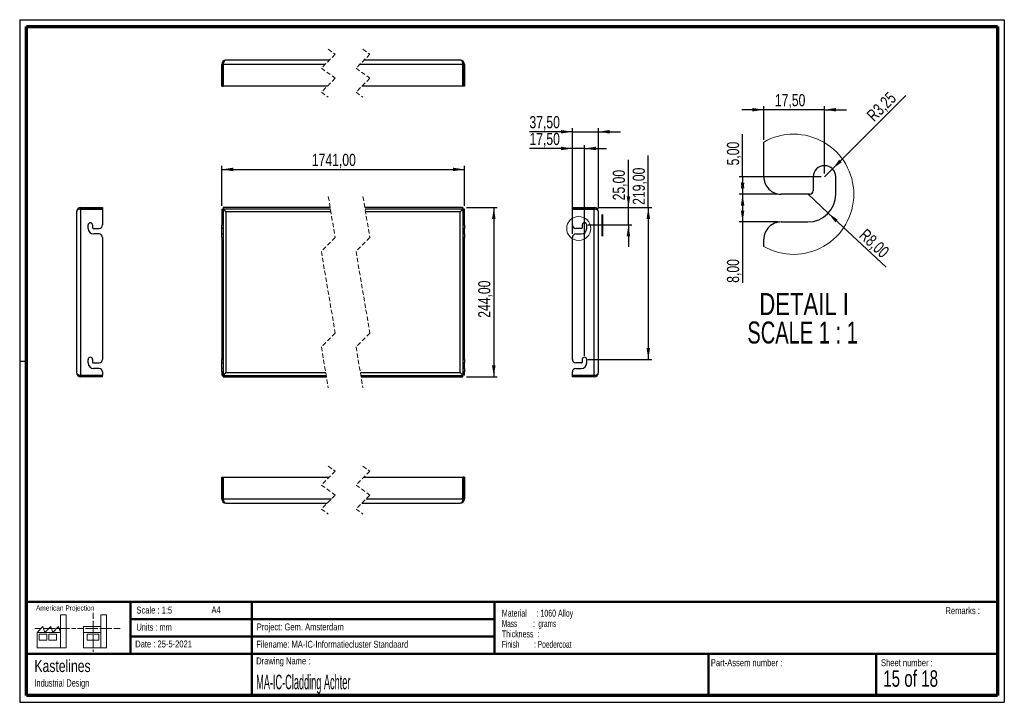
# Paper-space layout 'Cladding achter' of a CAD drawing. Header units: millimetres. Extents: x 7 to 291, y 7 to 204.
import ezdxf

# ---------------------------------------------------------------- set-up
doc = ezdxf.new("R2010")
doc.units = ezdxf.units.MM
doc.linetypes.add('HIDDEN', pattern=[1.905, 1.27, -0.635])
for name, color, linetype in [('BORDERS', 7, 'Continuous'), ('DRAWING', 7, 'Continuous'), ('TEXT_SHEET_FORMAT', 7, 'Continuous')]:
    doc.layers.add(name, color=color, linetype=linetype)
doc.styles.add('SLDTEXTSTYLE0', font='TXT', dxfattribs={"width": 0.7})
doc.styles.add('SLDTEXTSTYLE1', font='TXT', dxfattribs={"width": 0.75})
doc.styles.add('SLDTEXTSTYLE11', font='TXT', dxfattribs={"width": 0.568654})
doc.styles.add('SLDTEXTSTYLE4', font='TXT', dxfattribs={"width": 0.55})
doc.styles.add('SLDTEXTSTYLE5', font='TXT', dxfattribs={"width": 0.605})
doc.styles.add('SLDTEXTSTYLE7', font='TXT', dxfattribs={"width": 0.467045})
doc.styles.add('SLDTEXTSTYLE8', font='TXT', dxfattribs={"width": 0.681818})
doc.styles.add('SLDTEXTSTYLE9', font='TXT', dxfattribs={"width": 0.6875})
doc.dimstyles.new('SLDDIMSTYLE14', dxfattribs={"dimtxt": 3.5, "dimasz": 3.302, "dimexe": 0, "dimexo": 0.0625, "dimgap": 0.875, "dimtad": 1, "dimlfac": 5, "dimrnd": 1e-09, "dimzin": 12, "dimdsep": 46, "dimtxsty": 'SLDTEXTSTYLE1', "dimsah": 1, "dimcen": 0.09, "dimadec": 0, "dimazin": 3, "dimtfac": 1, "dimtmove": 0, "dimatfit": 0, "dimfxl": 1, "dimfrac": 2, "dimtolj": 1, "dimtzin": 12, "dimarcsym": 0})
doc.dimstyles.new('SLDDIMSTYLE15', dxfattribs={"dimtxt": 3.5, "dimasz": 3.302, "dimexe": 0, "dimexo": 0.0625, "dimgap": 0.875, "dimtad": 1, "dimlfac": 5, "dimrnd": 1e-09, "dimzin": 12, "dimdsep": 46, "dimtxsty": 'SLDTEXTSTYLE1', "dimsah": 1, "dimcen": 0.09, "dimadec": 0, "dimazin": 3, "dimtfac": 1, "dimtofl": 0, "dimtmove": 0, "dimatfit": 3, "dimfxl": 1, "dimfrac": 2, "dimtolj": 1, "dimtzin": 12, "dimarcsym": 0})
doc.dimstyles.new('SLDDIMSTYLE19', dxfattribs={"dimtxt": 3.5, "dimasz": 3.302, "dimexe": 0, "dimexo": 0.0625, "dimgap": 0.875, "dimtad": 1, "dimrnd": 1e-09, "dimzin": 12, "dimdsep": 46, "dimtxsty": 'SLDTEXTSTYLE1', "dimsah": 1, "dimcen": 0.09, "dimadec": 0, "dimazin": 3, "dimtfac": 1, "dimtmove": 0, "dimatfit": 0, "dimfxl": 1, "dimfrac": 2, "dimtolj": 1, "dimtzin": 12, "dimarcsym": 0})
doc.dimstyles.new('SLDDIMSTYLE20', dxfattribs={"dimtxt": 3.5, "dimasz": 3.302, "dimexe": 0, "dimexo": 0.0625, "dimgap": 0.875, "dimtad": 1, "dimrnd": 1e-09, "dimzin": 12, "dimdsep": 46, "dimtxsty": 'SLDTEXTSTYLE1', "dimsah": 1, "dimcen": 0.09, "dimadec": 0, "dimazin": 3, "dimtfac": 1, "dimtofl": 0, "dimtmove": 0, "dimatfit": 3, "dimfxl": 1, "dimfrac": 2, "dimtolj": 1, "dimtzin": 12, "dimarcsym": 0})
doc.dimstyles.new('SLDDIMSTYLE22', dxfattribs={"dimtxt": 3.5, "dimasz": 3.302, "dimexe": 0, "dimexo": 0.0625, "dimgap": 0.875, "dimtad": 1, "dimrnd": 1e-09, "dimzin": 12, "dimdsep": 46, "dimtxsty": 'SLDTEXTSTYLE1', "dimsah": 1, "dimcen": 0, "dimadec": 0, "dimazin": 3, "dimtfac": 1, "dimtofl": 0, "dimtmove": 0, "dimatfit": 3, "dimfxl": 1, "dimfrac": 2, "dimtolj": 1, "dimtzin": 12, "dimarcsym": 0})

# ---------------------------------------------------------------- blocks, each defined once
blk = doc.blocks.new('SW_NOTE_0_57')
at = {"layer": 'TEXT_SHEET_FORMAT', "color": 0, "char_height": 2, "attachment_point": 1}
for s, insert, style in [('Material     : 1060 Alloy', (0, 2.58), 'SLDTEXTSTYLE5'), ('Mass         :  grams', (0, -0.42), 'SLDTEXTSTYLE4'), ('Thickness  :', (0, -3.42), 'SLDTEXTSTYLE5'), ('Finish        : Poedercoat', (0, -6.42), 'SLDTEXTSTYLE11')]:
    blk.add_mtext(s, dxfattribs=dict(at, insert=insert, style=style))
blk = doc.blocks.new('SW_NOTE_0_58')
at = {"layer": 'DRAWING', "color": 0, "attachment_point": 1, "style": 'SLDTEXTSTYLE1'}
for s, insert, char_height in [('Kastelines', (0, 4.51), 3.5), ('Industrial Design', (0, -1.09), 2.1167)]:
    blk.add_mtext(s, dxfattribs=dict(at, insert=insert, char_height=char_height))
blk = doc.blocks.new('_D_145')
at = {"layer": 'DRAWING', "color": 7}
for p, q in [((64.84, 150.1), (64.84, 161.56)), ((64.84, 160.56), (134.84, 160.56)), ((134.84, 150.1), (134.84, 161.56))]:
    blk.add_line(p, q, dxfattribs=at)
for points in [[(64.84, 160.56), (68.15, 160.06), (68.15, 161.07)], [(134.84, 160.56), (131.54, 161.07), (131.54, 160.06)]]:
    blk.add_solid(points, dxfattribs=at)
at = {"layer": 'DRAWING', "color": 7, "insert": (90.84, 165.08), "char_height": 3.5, "attachment_point": 1, "style": 'SLDTEXTSTYLE1'}
blk.add_mtext('1741,00', dxfattribs=at)
blk = doc.blocks.new('_D_146')
at = {"layer": 'DRAWING', "color": 7}
for p, q in [((135.4, 149.54), (144.32, 149.54)), ((143.32, 149.54), (143.32, 100.74)), ((135.4, 100.74), (144.32, 100.74))]:
    blk.add_line(p, q, dxfattribs=at)
for points in [[(143.32, 149.54), (142.81, 146.24), (143.83, 146.24)], [(143.32, 100.74), (143.83, 104.04), (142.81, 104.04)]]:
    blk.add_solid(points, dxfattribs=at)
at = {"layer": 'DRAWING', "color": 7, "insert": (138.81, 117.76), "char_height": 3.5, "attachment_point": 1, "rotation": 90, "style": 'SLDTEXTSTYLE1'}
blk.add_mtext('244,00', dxfattribs=at)
blk = doc.blocks.new('_D_147')
at = {"layer": 'DRAWING', "color": 7}
for p, q in [((182.16, 149.54), (182.16, 163.29)), ((173.28, 149.54), (183.16, 149.54)), ((182.16, 144.54), (182.16, 149.54)), ((170.48, 144.54), (183.16, 144.54)), ((182.16, 144.54), (182.16, 138.19))]:
    blk.add_line(p, q, dxfattribs=at)
for points in [[(182.16, 149.54), (182.66, 152.84), (181.65, 152.84)], [(182.16, 144.54), (181.65, 141.24), (182.66, 141.24)]]:
    blk.add_solid(points, dxfattribs=at)
at = {"layer": 'DRAWING', "color": 7, "insert": (177.64, 151.65), "char_height": 3.5, "attachment_point": 1, "rotation": 90, "style": 'SLDTEXTSTYLE1'}
blk.add_mtext('25,00', dxfattribs=at)
blk = doc.blocks.new('_D_148')
at = {"layer": 'DRAWING', "color": 7}
for p, q in [((165.98, 171.44), (153.6, 171.44)), ((165.98, 150.1), (165.98, 172.44)), ((165.98, 171.44), (173.48, 171.44)), ((173.48, 149.34), (173.48, 172.44)), ((173.48, 171.44), (179.83, 171.44))]:
    blk.add_line(p, q, dxfattribs=at)
for points in [[(165.98, 171.44), (162.68, 171.95), (162.68, 170.93)], [(173.48, 171.44), (176.78, 170.93), (176.78, 171.95)]]:
    blk.add_solid(points, dxfattribs=at)
at = {"layer": 'DRAWING', "color": 7, "insert": (153.6, 175.95), "char_height": 3.5, "attachment_point": 1, "style": 'SLDTEXTSTYLE1'}
blk.add_mtext('37,50', dxfattribs=at)
blk = doc.blocks.new('_D_149')
at = {"layer": 'DRAWING', "color": 7}
for p, q in [((165.98, 141.94), (165.98, 167.61)), ((169.48, 106.74), (169.48, 167.61)), ((165.98, 166.61), (153.6, 166.61)), ((169.48, 166.61), (165.98, 166.61)), ((169.48, 166.61), (175.83, 166.61))]:
    blk.add_line(p, q, dxfattribs=at)
for points in [[(165.98, 166.61), (162.68, 167.12), (162.68, 166.11)], [(169.48, 166.61), (172.78, 166.11), (172.78, 167.12)]]:
    blk.add_solid(points, dxfattribs=at)
at = {"layer": 'DRAWING', "color": 7, "insert": (153.6, 171.12), "char_height": 3.5, "attachment_point": 1, "style": 'SLDTEXTSTYLE1'}
blk.add_mtext('17,50', dxfattribs=at)
blk = doc.blocks.new('_D_150')
at = {"layer": 'DRAWING', "color": 7}
for p, q in [((187.89, 149.54), (187.89, 164.58)), ((173.28, 149.54), (188.89, 149.54)), ((187.89, 149.54), (187.89, 105.74)), ((170.48, 105.74), (188.89, 105.74))]:
    blk.add_line(p, q, dxfattribs=at)
for points in [[(187.89, 149.54), (187.38, 146.24), (188.4, 146.24)], [(187.89, 105.74), (188.4, 109.04), (187.38, 109.04)]]:
    blk.add_solid(points, dxfattribs=at)
at = {"layer": 'DRAWING', "color": 7, "insert": (183.38, 150.35), "char_height": 3.5, "attachment_point": 1, "rotation": 90, "style": 'SLDTEXTSTYLE1'}
blk.add_mtext('219,00', dxfattribs=at)
blk = doc.blocks.new('_D_151')
at = {"layer": 'DRAWING', "color": 7}
for q in [(262.15, 181.86), (238.7, 158.4)]:
    blk.add_line((240.99, 160.7), q, dxfattribs=at)
blk.add_solid([(240.99, 160.7), (243.69, 162.68), (242.97, 163.4)], dxfattribs=at)
at = {"layer": 'DRAWING', "color": 7, "insert": (250.56, 176.63), "char_height": 3.5, "attachment_point": 1, "rotation": 45, "style": 'SLDTEXTSTYLE1'}
blk.add_mtext('R3,25', dxfattribs=at)
blk = doc.blocks.new('_D_152')
at = {"layer": 'DRAWING', "color": 7}
for p, q in [((221.2, 177.8), (214.85, 177.8)), ((221.2, 169.15), (221.2, 178.8)), ((238.7, 177.8), (221.2, 177.8)), ((238.7, 159.4), (238.7, 178.8)), ((238.7, 177.8), (245.05, 177.8))]:
    blk.add_line(p, q, dxfattribs=at)
for points in [[(221.2, 177.8), (217.89, 178.31), (217.89, 177.29)], [(238.7, 177.8), (242, 177.29), (242, 178.31)]]:
    blk.add_solid(points, dxfattribs=at)
at = {"layer": 'DRAWING', "color": 7, "insert": (224.4, 182.31), "char_height": 3.5, "attachment_point": 1, "style": 'SLDTEXTSTYLE1'}
blk.add_mtext('17,50', dxfattribs=at)
blk = doc.blocks.new('_D_153')
at = {"layer": 'DRAWING', "color": 7}
for p, q in [((225.2, 153.4), (214.08, 153.4)), ((215.08, 153.4), (215.08, 145.4)), ((225.2, 145.4), (214.08, 145.4)), ((215.08, 145.4), (215.08, 127.86))]:
    blk.add_line(p, q, dxfattribs=at)
for points in [[(215.08, 153.4), (214.57, 150.1), (215.59, 150.1)], [(215.08, 145.4), (215.59, 148.71), (214.57, 148.71)]]:
    blk.add_solid(points, dxfattribs=at)
at = {"layer": 'DRAWING', "color": 7, "insert": (210.57, 127.86), "char_height": 3.5, "attachment_point": 1, "rotation": 90, "style": 'SLDTEXTSTYLE1'}
blk.add_mtext('8,00', dxfattribs=at)
blk = doc.blocks.new('_D_154')
at = {"layer": 'DRAWING', "color": 7}
for q in [(233.95, 153.4), (256.45, 132.33)]:
    blk.add_line((239.79, 147.94), q, dxfattribs=at)
blk.add_solid([(239.79, 147.94), (241.85, 145.31), (242.54, 146.05)], dxfattribs=at)
at = {"layer": 'DRAWING', "color": 7, "insert": (250.85, 143.74), "char_height": 3.5, "attachment_point": 1, "rotation": 316.8796, "style": 'SLDTEXTSTYLE1'}
blk.add_mtext('R8,00', dxfattribs=at)
blk = doc.blocks.new('_D_155')
at = {"layer": 'DRAWING', "color": 7}
for p, q in [((215.08, 158.4), (215.08, 170.78)), ((237.7, 158.4), (214.08, 158.4)), ((215.08, 158.4), (215.08, 153.4)), ((225.2, 153.4), (214.08, 153.4))]:
    blk.add_line(p, q, dxfattribs=at)
for points in [[(215.08, 158.4), (214.57, 155.1), (215.59, 155.1)], [(215.08, 153.4), (215.59, 156.71), (214.57, 156.71)]]:
    blk.add_solid(points, dxfattribs=at)
at = {"layer": 'DRAWING', "color": 7, "insert": (210.57, 161.73), "char_height": 3.5, "attachment_point": 1, "rotation": 90, "style": 'SLDTEXTSTYLE1'}
blk.add_mtext('5,00', dxfattribs=at)
blk = doc.blocks.new('SW_NOTE_0_59')
at = {"layer": 'DRAWING', "color": 0, "char_height": 6.35, "attachment_point": 2}
for s, insert, style in [('DETAIL I', (15.28, 8.19), 'SLDTEXTSTYLE1'), ('SCALE 1 : 1', (14.84, -0.03), 'SLDTEXTSTYLE8')]:
    blk.add_mtext(s, dxfattribs=dict(at, insert=insert, style=style))

psp = doc.layouts.new('Cladding achter')

# ---------------------------------------------------------------- linework, layer by layer
at = {"color": 7, "linetype": 'HIDDEN', "lineweight": 18}
for p, q in [((97.5757, 193.794), (93.5757, 189.794)), ((95.5757, 195.2565), (97.5757, 193.794)), ((107.5757, 193.794), (103.5757, 189.794)), ((105.5757, 195.2565), (107.5757, 193.794)), ((93.5757, 189.794), (97.5757, 186.869)), ((103.5757, 189.794), (107.5757, 186.869)), ((97.5757, 186.869), (93.5757, 182.869)), ((107.5757, 186.869), (103.5757, 182.869)), ((93.5757, 182.869), (95.5757, 181.4065)), ((103.5757, 182.869), (105.5757, 181.4065)), ((95.5757, 152.7128), (97.5757, 140.9253)), ((105.5757, 152.7128), (107.5757, 140.9253)), ((97.5757, 140.9253), (93.5757, 136.9253)), ((107.5757, 140.9253), (103.5757, 136.9253)), ((93.5757, 136.9253), (97.5757, 113.3503)), ((103.5757, 136.9253), (107.5757, 113.3503)), ((97.5757, 113.3503), (93.5757, 109.3503)), ((107.5757, 113.3503), (103.5757, 109.3503)), ((93.5757, 109.3503), (95.5757, 97.5628)), ((103.5757, 109.3503), (105.5757, 97.5628)), ((95.5757, 74.9568), (97.5757, 73.4943)), ((105.5757, 74.9568), (107.5757, 73.4943)), ((97.5757, 73.4943), (93.5757, 69.4943)), ((107.5757, 73.4943), (103.5757, 69.4943)), ((93.5757, 69.4943), (97.5757, 66.5693)), ((103.5757, 69.4943), (107.5757, 66.5693)), ((97.5757, 66.5693), (93.5757, 62.5693)), ((107.5757, 66.5693), (103.5757, 62.5693)), ((93.5757, 62.5693), (95.5757, 61.1068)), ((103.5757, 62.5693), (105.5757, 61.1068))]:
    psp.add_line(p, q, dxfattribs=at)
at = {"color": 7, "linetype": 'Continuous', "lineweight": 25}
for p, q in [((64.8442, 190.8815), (65.2442, 190.8815)), ((64.8442, 184.5815), (64.8442, 190.8815)), ((65.2442, 184.5815), (65.2442, 190.8815)), ((94.6632, 190.8815), (65.2796, 190.8815)), ((65.2796, 190.8815), (65.2796, 184.5815)), ((95.8632, 192.0815), (66.0442, 192.0815)), ((134.4018, 190.8815), (104.6632, 190.8815)), ((133.6372, 192.0815), (105.8632, 192.0815)), ((134.4018, 184.5815), (134.4018, 190.8815)), ((134.8372, 190.8815), (134.4372, 190.8815)), ((134.4372, 190.8815), (134.4372, 184.5815)), ((134.8372, 190.8815), (134.8372, 184.5815)), ((64.8442, 184.5815), (65.2442, 184.5815)), ((95.2882, 184.5815), (65.2796, 184.5815)), ((134.4018, 184.5815), (105.2882, 184.5815)), ((134.8372, 184.5815), (134.4372, 184.5815)), ((221.1968, 158.404), (221.1968, 168.4449)), ((235.4468, 158.404), (235.4468, 154.404)), ((241.9468, 153.404), (241.9468, 158.404)), ((234.4468, 153.404), (226.1968, 153.404)), ((22.9547, 148.3378), (22.9547, 101.9378)), ((24.1547, 149.5378), (24.1547, 149.1378)), ((24.1547, 149.5378), (30.4547, 149.5378)), ((24.1547, 149.1378), (30.4547, 149.1378)), ((24.1547, 149.1024), (24.1547, 101.1731)), ((30.4547, 149.1024), (24.1547, 149.1024)), ((30.4547, 149.5378), (30.4547, 149.1378)), ((30.4547, 149.1024), (30.4547, 144.5378)), ((64.8442, 149.1024), (65.2442, 149.1024)), ((64.8442, 149.1024), (64.8442, 144.5378)), ((65.2442, 149.1024), (65.2442, 144.5378)), ((96.1144, 149.5378), (65.2796, 149.5378)), ((65.2796, 149.5378), (65.2796, 149.1378)), ((96.1823, 149.1378), (65.2796, 149.1378)), ((96.318, 148.3378), (66.0442, 148.3378)), ((66.0442, 148.3378), (66.0442, 101.9378)), ((134.4018, 149.5378), (106.1144, 149.5378)), ((134.4018, 149.1378), (106.1823, 149.1378)), ((133.6372, 148.3378), (106.318, 148.3378)), ((133.6372, 101.9378), (133.6372, 148.3378)), ((134.4018, 149.5378), (134.4018, 149.1378)), ((134.8372, 149.1024), (134.4372, 149.1024)), ((134.4372, 144.5378), (134.4372, 149.1024)), ((134.8372, 144.5378), (134.8372, 149.1024)), ((165.9828, 149.5378), (165.9828, 149.1378)), ((165.9828, 149.5378), (172.2828, 149.5378)), ((165.9828, 149.1378), (172.2828, 149.1378)), ((165.9828, 144.5378), (165.9828, 149.1024)), ((172.2828, 149.1024), (165.9828, 149.1024)), ((172.2828, 149.5378), (172.2828, 149.1378)), ((172.2828, 101.1731), (172.2828, 149.1024)), ((173.4828, 101.9378), (173.4828, 148.3378)), ((226.1968, 145.404), (233.9468, 145.404)), ((26.3047, 143.5378), (26.3047, 144.5378)), ((27.6047, 144.5378), (27.6047, 143.7378)), ((27.8047, 143.5378), (29.4547, 143.5378)), ((64.8442, 144.5378), (65.2442, 144.5378)), ((64.8442, 143.5378), (64.8442, 144.5378)), ((65.2442, 143.5378), (64.8442, 143.5378)), ((64.8442, 141.9378), (64.8442, 143.5378)), ((65.2442, 144.5378), (65.2442, 143.5378)), ((65.2442, 143.5378), (65.2442, 141.9378)), ((134.4372, 144.5378), (134.8372, 144.5378)), ((134.4372, 143.5378), (134.4372, 144.5378)), ((134.8372, 143.5378), (134.4372, 143.5378)), ((134.4372, 141.9378), (134.4372, 143.5378)), ((134.8372, 144.5378), (134.8372, 143.5378)), ((134.8372, 141.9378), (134.8372, 143.5378)), ((168.6328, 143.5378), (166.9828, 143.5378)), ((168.8328, 144.5378), (168.8328, 143.7378)), ((170.1328, 143.5378), (170.1328, 144.5378)), ((29.4547, 141.9378), (27.9047, 141.9378)), ((30.4547, 140.9378), (30.4547, 105.7378)), ((64.8442, 141.9378), (65.2442, 141.9378)), ((64.8442, 140.9378), (64.8442, 141.9378)), ((64.8442, 140.9378), (64.8442, 105.7378)), ((65.2442, 140.9378), (64.8442, 140.9378)), ((65.2442, 141.9378), (65.2442, 140.9378)), ((65.2442, 140.9378), (65.2442, 105.7378)), ((134.4372, 141.9378), (134.8372, 141.9378)), ((134.4372, 140.9378), (134.4372, 141.9378)), ((134.4372, 105.7378), (134.4372, 140.9378)), ((134.8372, 140.9378), (134.4372, 140.9378)), ((134.8372, 141.9378), (134.8372, 140.9378)), ((134.8372, 105.7378), (134.8372, 140.9378)), ((165.9828, 105.7378), (165.9828, 140.9378)), ((166.9828, 141.9378), (168.5328, 141.9378)), ((221.1968, 138.3632), (221.1968, 140.404)), ((26.3047, 104.7378), (26.3047, 105.7378)), ((27.6047, 105.7378), (27.6047, 104.9378)), ((64.8442, 105.7378), (65.2442, 105.7378)), ((64.8442, 104.7378), (64.8442, 105.7378)), ((65.2442, 105.7378), (65.2442, 104.7378)), ((134.4372, 105.7378), (134.8372, 105.7378)), ((134.4372, 104.7378), (134.4372, 105.7378)), ((134.8372, 105.7378), (134.8372, 104.7378)), ((168.8328, 105.7378), (168.8328, 104.9378)), ((170.1328, 104.7378), (170.1328, 105.7378)), ((27.8047, 104.7378), (29.4547, 104.7378)), ((29.4547, 103.1378), (27.9047, 103.1378)), ((65.2442, 104.7378), (64.8442, 104.7378)), ((64.8442, 103.1378), (64.8442, 104.7378)), ((64.8442, 103.1378), (65.2442, 103.1378)), ((64.8442, 102.1378), (64.8442, 103.1378)), ((65.2442, 104.7378), (65.2442, 103.1378)), ((65.2442, 103.1378), (65.2442, 102.1378)), ((134.8372, 104.7378), (134.4372, 104.7378)), ((134.4372, 103.1378), (134.4372, 104.7378)), ((134.4372, 103.1378), (134.8372, 103.1378)), ((134.4372, 102.1378), (134.4372, 103.1378)), ((134.8372, 103.1378), (134.8372, 104.7378)), ((134.8372, 103.1378), (134.8372, 102.1378)), ((168.6328, 104.7378), (166.9828, 104.7378)), ((166.9828, 103.1378), (168.5328, 103.1378)), ((24.1547, 101.1731), (30.4547, 101.1731)), ((24.1547, 100.7378), (24.1547, 101.1378)), ((30.4547, 101.1378), (24.1547, 101.1378)), ((30.4547, 100.7378), (24.1547, 100.7378)), ((30.4547, 102.1378), (30.4547, 101.1731)), ((30.4547, 100.7378), (30.4547, 101.1378)), ((64.8442, 102.1378), (64.8442, 101.1731)), ((65.2442, 102.1378), (64.8442, 102.1378)), ((64.8442, 101.1731), (65.2442, 101.1731)), ((65.2442, 102.1378), (65.2442, 101.1731)), ((65.2796, 100.7378), (65.2796, 101.1378)), ((65.2796, 101.1378), (94.9691, 101.1378)), ((65.2796, 100.7378), (95.037, 100.7378)), ((66.0442, 101.9378), (94.8334, 101.9378)), ((104.8334, 101.9378), (133.6372, 101.9378)), ((104.9691, 101.1378), (134.4018, 101.1378)), ((105.037, 100.7378), (134.4018, 100.7378)), ((134.4018, 100.7378), (134.4018, 101.1378)), ((134.8372, 102.1378), (134.4372, 102.1378)), ((134.4372, 101.1731), (134.4372, 102.1378)), ((134.8372, 101.1731), (134.4372, 101.1731)), ((134.8372, 101.1731), (134.8372, 102.1378)), ((165.9828, 101.1731), (165.9828, 102.1378)), ((165.9828, 101.1731), (172.2828, 101.1731)), ((165.9828, 100.7378), (165.9828, 101.1378)), ((172.2828, 101.1378), (165.9828, 101.1378)), ((172.2828, 100.7378), (165.9828, 100.7378)), ((172.2828, 100.7378), (172.2828, 101.1378)), ((64.8442, 71.7818), (65.2442, 71.7818)), ((64.8442, 65.4818), (64.8442, 71.7818)), ((65.2442, 65.4818), (65.2442, 71.7818)), ((65.2796, 71.7818), (65.2796, 65.4818)), ((65.2796, 71.7818), (95.8632, 71.7818)), ((105.8632, 71.7818), (134.4018, 71.7818)), ((134.4018, 65.4818), (134.4018, 71.7818)), ((134.4372, 71.7818), (134.4372, 65.4818)), ((134.8372, 71.7818), (134.4372, 71.7818)), ((134.8372, 71.7818), (134.8372, 65.4818)), ((64.8442, 65.4818), (65.2442, 65.4818)), ((65.2796, 65.4818), (96.4882, 65.4818)), ((65.2796, 65.4749), (65.2796, 65.4735)), ((106.4882, 65.4818), (134.4018, 65.4818)), ((134.8372, 65.4818), (134.4372, 65.4818)), ((66.0442, 64.2818), (95.2882, 64.2818)), ((105.2882, 64.2818), (133.6372, 64.2818))]:
    psp.add_line(p, q, dxfattribs=at)
at = {"color": 7, "linetype": 'Continuous', "lineweight": 25, "flags": 128}
for points in [[(66.0442, 192.0815), (65.895, 192.0585), (65.7516, 191.9902), (65.6194, 191.8793), (65.5035, 191.73), (65.4084, 191.5482), (65.3378, 191.3407), (65.2943, 191.1156), (65.2796, 190.8815)], [(134.4018, 190.8815), (134.3872, 191.1156), (134.3436, 191.3407), (134.273, 191.5482), (134.1779, 191.73), (134.062, 191.8793), (133.9298, 191.9902), (133.7864, 192.0585), (133.6372, 192.0815)], [(134.3767, 191.1867), (134.4218, 191.0376), (134.4372, 190.8815)], [(65.2442, 149.1024), (65.2564, 149.0908), (65.2925, 149.0563), (65.3514, 149), (65.4314, 148.9235), (65.53, 148.8293), (65.6442, 148.7201), (65.7706, 148.5993), (65.9053, 148.4706), (66.0442, 148.3378)], [(66.0442, 148.3378), (65.9114, 148.4767), (65.7827, 148.6114), (65.6619, 148.7378), (65.5527, 148.852), (65.4585, 148.9506), (65.382, 149.0306), (65.3257, 149.0895), (65.2912, 149.1256), (65.2796, 149.1378)], [(134.4018, 149.1378), (134.3872, 149.1224), (134.3436, 149.0769), (134.273, 149.003), (134.1779, 148.9035), (134.062, 148.7822), (133.9298, 148.6439), (133.7864, 148.4939), (133.6372, 148.3378)], [(133.6372, 148.3378), (133.7933, 148.487), (133.9433, 148.6304), (134.0817, 148.7626), (134.2029, 148.8785), (134.3024, 148.9736), (134.3763, 149.0442), (134.4218, 149.0877), (134.4372, 149.1024)], [(66.0442, 101.9378), (65.8881, 101.7886), (65.7381, 101.6452), (65.5998, 101.513), (65.4785, 101.3971), (65.379, 101.302), (65.3051, 101.2314), (65.2596, 101.1878), (65.2442, 101.1731)], [(65.2796, 101.1378), (65.2912, 101.1499), (65.3257, 101.186), (65.382, 101.245), (65.4585, 101.325), (65.5527, 101.4236), (65.6619, 101.5378), (65.7827, 101.6642), (65.9114, 101.7989), (66.0442, 101.9378)], [(134.4372, 101.1731), (134.425, 101.1848), (134.389, 101.2193), (134.33, 101.2756), (134.25, 101.352), (134.1514, 101.4463), (134.0372, 101.5555), (133.9108, 101.6763), (133.7761, 101.805), (133.6372, 101.9378)], [(133.6372, 101.9378), (133.7864, 101.7817), (133.9298, 101.6316), (134.062, 101.4933), (134.1779, 101.3721), (134.273, 101.2726), (134.3436, 101.1987), (134.3872, 101.1532), (134.4018, 101.1378)], [(65.3047, 65.1767), (65.2596, 65.3258), (65.2442, 65.4818)], [(65.2796, 65.4818), (65.2943, 65.2477), (65.3378, 65.0226), (65.4084, 64.8152), (65.5035, 64.6333), (65.6194, 64.4841), (65.7516, 64.3732), (65.895, 64.3049), (66.0442, 64.2818)], [(133.6372, 64.2818), (133.7864, 64.3049), (133.9298, 64.3732), (134.062, 64.4841), (134.1779, 64.6333), (134.273, 64.8152), (134.3436, 65.0226), (134.3872, 65.2477), (134.4018, 65.4818)]]:
    psp.add_lwpolyline(points, dxfattribs=at)
at = {"color": 7, "linetype": 'Continuous', "lineweight": 18}
psp.add_circle((167.8078, 143.5378), 3.4677, dxfattribs=at)
at = {"color": 7, "linetype": 'Continuous', "lineweight": 25}
for centre, radius, start, end in [((66.0442, 190.8815), 1.2, 90.000158, 179.999451), ((66.0437, 190.8816), 0.7995, 157.567646, 180.006371), ((133.6372, 190.8815), 1.2, 0.000612, 89.999779), ((238.6968, 158.404), 3.25, 0.000085, 179.999915), ((226.1968, 158.404), 5, 179.999915, 270.000053), ((233.9468, 153.404), 8, 270.000027, 359.999983), ((234.4468, 154.404), 1, 269.999662, 0.000471), ((24.1547, 148.3378), 1.2, 90, 180), ((24.1547, 148.3378), 0.8, 90, 112.424892), ((172.2828, 148.3378), 1.2, 0, 90), ((172.2828, 148.3378), 0.8, 67.575108, 90), ((26.9547, 144.5378), 0.65, 0, 180), ((169.4828, 144.5378), 0.65, 0, 180), ((226.1968, 140.404), 5, 89.999947, 180), ((27.9047, 143.5378), 1.6, 180, 270), ((27.8047, 143.7378), 0.2, 180, 270), ((29.4547, 144.5378), 1, 270, 0), ((166.9828, 144.5378), 1, 180, 270), ((168.5328, 143.5378), 1.6, 270, 0), ((168.6328, 143.7378), 0.2, 270, 0), ((29.4547, 140.9378), 1, 0, 90), ((166.9828, 140.9378), 1, 90, 180), ((26.9547, 105.7378), 0.65, 0, 180), ((29.4547, 105.7378), 1, 270, 0), ((166.9828, 105.7378), 1, 180, 270), ((169.4828, 105.7378), 0.65, 0, 180), ((27.9047, 104.7378), 1.6, 180, 270), ((27.8047, 104.9378), 0.2, 180, 270), ((29.4547, 102.1378), 1, 360, 90), ((166.9828, 102.1378), 1, 90, 180), ((168.5328, 104.7378), 1.6, 270, 0), ((168.6328, 104.9378), 0.2, 270, 0), ((24.1547, 101.9378), 1.2, 180, 270), ((24.1547, 101.9378), 0.8, 247.575108, 270), ((172.2828, 101.9378), 1.2, 270, 0), ((172.2828, 101.9378), 0.8, 270, 292.424892), ((66.0442, 65.4818), 1.2, 180.000612, 269.999779), ((133.6372, 65.4818), 1.2, 270.000158, 359.999451), ((133.6377, 65.4817), 0.7995, 337.567646, 0.006371)]:
    psp.add_arc(centre, radius, start, end, dxfattribs=at)
at = {"color": 7, "linetype": 'Continuous', "lineweight": 18}
for start, end in [(0.000001, 119.831653), (240.168349, 359.999997)]:
    psp.add_arc((229.8218, 153.404), 17.3383, start, end, dxfattribs=at)
at = {"color": 7, "linetype": 'Continuous', "lineweight": 25}
for centre, start_param, end_param in [((24.1547, 148.3378), 1.57079633, 3.14159265), ((172.2828, 148.3378), 0, 1.57079633), ((24.1547, 101.9378), 3.14159265, 4.71238898), ((172.2828, 101.9378), 4.71238898, 6.28318531)]:
    psp.add_ellipse(centre, major_axis=(1.2, 0), ratio=0.63720388, start_param=start_param, end_param=end_param, dxfattribs=at)
at = {"layer": 'BORDERS', "lineweight": 70}
for p, q in [((8.5696, 8.7839), (8.5696, 201.7839)), ((8.5696, 201.7839), (288.5696, 201.7839)), ((288.5696, 201.7839), (288.5696, 8.7839)), ((288.5696, 8.7839), (8.5696, 8.7839))]:
    psp.add_line(p, q, dxfattribs=at)
at = {"layer": 'BORDERS', "lineweight": 50}
for p, q in [((8.5696, 35.7839), (288.5696, 35.7839)), ((38.5696, 35.7839), (38.5696, 20.7839)), ((73.5696, 35.7839), (73.5696, 8.7839)), ((143.5696, 35.7839), (143.5696, 20.7839)), ((38.5696, 30.7839), (143.5696, 30.7839)), ((38.5696, 25.7839), (143.5696, 25.7839)), ((8.5696, 20.7839), (288.5696, 20.7839)), ((205.2225, 8.7839), (205.2225, 20.7839)), ((253.6509, 8.7839), (253.6509, 20.7839))]:
    psp.add_line(p, q, dxfattribs=at)
at = {"layer": 'TEXT_SHEET_FORMAT'}
for p, q in [((6.5696, 203.7839), (290.5696, 203.7839)), ((6.5696, 203.7839), (6.5696, 6.7839)), ((290.5696, 203.7839), (290.5696, 6.7839)), ((6.5696, 105.2839), (8.6215, 105.2839)), ((6.5696, 6.7839), (290.5696, 6.7839))]:
    psp.add_line(p, q, dxfattribs=at)
at = {"layer": 'TEXT_SHEET_FORMAT', "color": 7, "linetype": 'Continuous', "lineweight": 18}
for p, q in [((18.3208, 26.9711), (18.3208, 32.0361)), ((18.3208, 32.0361), (20.0027, 32.0361)), ((20.0027, 32.0361), (20.0027, 22.4704)), ((27.7328, 32.596), (27.7328, 30.8389)), ((31.6542, 32.0317), (29.9723, 32.0317)), ((29.9723, 32.0317), (29.9723, 22.466)), ((31.6542, 26.9668), (31.6542, 32.0317)), ((11.5933, 26.9711), (13.2752, 28.6594)), ((13.2752, 28.6594), (13.8375, 26.9711)), ((13.8375, 26.9711), (15.5194, 28.6594)), ((15.5194, 28.6594), (16.0814, 26.9711)), ((16.0814, 26.9711), (17.7632, 28.6594)), ((17.7632, 28.6594), (18.3208, 26.9711)), ((24.9266, 28.655), (24.9266, 26.9668)), ((24.9266, 28.655), (29.9723, 28.655)), ((27.7328, 30.2516), (27.7328, 28.4899)), ((27.7328, 28.4899), (27.7328, 26.7282)), ((10.9809, 28.0997), (12.736, 28.0997)), ((18.3208, 26.9711), (11.5933, 26.9711)), ((11.5933, 26.9711), (11.5933, 22.4704)), ((12.1556, 26.4115), (14.3995, 26.4115)), ((12.1556, 24.7231), (12.1556, 26.4115)), ((13.321, 28.0997), (15.076, 28.0997)), ((14.3995, 26.4115), (14.3995, 24.7231)), ((14.957, 26.4115), (17.2012, 26.4115)), ((14.957, 24.7231), (14.957, 26.4115)), ((15.076, 28.0997), (16.8309, 28.0997)), ((17.2012, 26.4115), (17.2012, 24.7231)), ((17.4159, 28.0997), (19.1711, 28.0997)), ((18.3208, 26.9711), (18.3208, 22.4704)), ((19.1711, 28.0997), (20.926, 28.0997)), ((21.511, 28.0997), (22.8089, 28.0997)), ((23.2447, 28.0953), (24.9952, 28.0953)), ((24.9266, 26.9668), (29.9723, 26.9668)), ((24.9266, 26.9668), (24.9266, 22.466)), ((25.5802, 28.0953), (27.3352, 28.0953)), ((26.0509, 26.4071), (29.4147, 26.4071)), ((26.0509, 24.7187), (26.0509, 26.4071)), ((27.3352, 28.0953), (29.0902, 28.0953)), ((27.7328, 26.1409), (27.7328, 24.3793)), ((29.4147, 26.4071), (29.4147, 24.7187)), ((29.6752, 28.0953), (31.4303, 28.0953)), ((31.4303, 28.0953), (33.1853, 28.0953)), ((31.6542, 26.9668), (31.6542, 22.466)), ((33.7703, 28.0953), (35.5252, 28.0953)), ((14.3995, 24.7231), (12.1556, 24.7231)), ((17.2012, 24.7231), (14.957, 24.7231)), ((29.4147, 24.7187), (26.0509, 24.7187)), ((27.7328, 24.3793), (27.7328, 22.6175)), ((11.5933, 22.4704), (18.3208, 22.4704)), ((18.3208, 22.4704), (20.0027, 22.4704)), ((24.9266, 22.466), (31.6542, 22.466)), ((27.7328, 22.0302), (27.7328, 21.342))]:
    psp.add_line(p, q, dxfattribs=at)

# ---------------------------------------------------------------- block references
at = {"layer": 'DRAWING'}
for name, p in [('SW_NOTE_0_59', (217.5494, 116.7123)), ('SW_NOTE_0_58', (10.8265, 14.511))]:
    psp.add_blockref(name, p, dxfattribs=at)
at = {"layer": 'TEXT_SHEET_FORMAT', "color": 218}
psp.add_blockref('SW_NOTE_0_57', (145.6526, 30.9309), dxfattribs=at)

# ---------------------------------------------------------------- texts
at = {"color": 7, "linetype": 'Continuous', "lineweight": 18, "insert": (173.7589, 147.566), "char_height": 6.35, "attachment_point": 1, "style": 'SLDTEXTSTYLE1'}
psp.add_mtext('I', dxfattribs=at)
at = {"layer": 'TEXT_SHEET_FORMAT', "attachment_point": 1}
for s, insert, char_height, style in [('American Projection', (11.2772, 34.7557), 1.5, 'SLDTEXTSTYLE1'), ('Scale : 1:5', (40.2454, 34.4082), 2, 'SLDTEXTSTYLE1'), ('A4', (61.8906, 34.4862), 2, 'SLDTEXTSTYLE1'), ('Remarks :', (273.5956, 34.2358), 2, 'SLDTEXTSTYLE1'), ('Units : mm', (40.2393, 29.4761), 2, 'SLDTEXTSTYLE0'), ('Project: Gem. Amsterdam', (74.9564, 29.538), 2, 'SLDTEXTSTYLE1'), ('Date : 25-5-2021', (39.8865, 24.6218), 2, 'SLDTEXTSTYLE1'), ('Filename: MA-IC-Informatiecluster Standaard', (74.7977, 24.5313), 2, 'SLDTEXTSTYLE1'), ('Drawing Name :', (74.7803, 19.7365), 2, 'SLDTEXTSTYLE1'), ('Part-Assem number :', (205.9266, 19.2104), 2, 'SLDTEXTSTYLE1'), ('Sheet number :', (255.0112, 19.2104), 2, 'SLDTEXTSTYLE1'), ('15 of 18', (255.6343, 16.0396), 4.7625, 'SLDTEXTSTYLE9')]:
    psp.add_mtext(s, dxfattribs=dict(at, insert=insert, char_height=char_height, style=style))
at = {"layer": 'TEXT_SHEET_FORMAT', "color": 218, "insert": (74.7803, 14.7617), "char_height": 4.233333, "attachment_point": 1, "style": 'SLDTEXTSTYLE7'}
psp.add_mtext('MA-IC-Cladding Achter', dxfattribs=at)

# ---------------------------------------------------------------- dimensions: what is measured, and where the dimension line sits
at = {"layer": 'DRAWING', "color": 7}
for center, mpoint, picture, middle in [((238.6968, 158.404), (240.9949, 160.7021), '_D_151', (258.0462, 177.7534)), ((233.9468, 153.404), (239.7862, 147.9358), '_D_154', (252.2226, 136.2897))]:
    dim = psp.add_radius_dim(center=center, mpoint=mpoint, dimstyle='SLDDIMSTYLE22', dxfattribs=at)
    dim.commit()
    dim.dimension.update_dxf_attribs({"geometry": picture, "text_midpoint": middle, "dimtype": 164})
for base, p1, p2, dimstyle, picture, middle in [((221.1968, 177.8027), (238.6968, 158.404), (221.1968, 168.1469), 'SLDDIMSTYLE19', '_D_152', (230.2175, 177.8027)), ((173.4828, 171.4378), (165.9828, 149.1024), (173.4828, 148.3378), 'SLDDIMSTYLE15', '_D_148', (159.4234, 171.4378)), ((165.9828, 166.613), (169.4828, 105.7378), (165.9828, 140.9378), 'SLDDIMSTYLE14', '_D_149', (159.4234, 166.613))]:
    dim = psp.add_linear_dim(base=base, p1=p1, p2=p2, dimstyle=dimstyle, dxfattribs=at)
    dim.commit()
    dim.dimension.update_dxf_attribs({"geometry": picture, "text_midpoint": middle, "dimtype": 160})
for base, p1, p2, dimstyle, picture, middle in [((215.0794, 153.404), (238.6968, 158.404), (226.1968, 153.404), 'SLDDIMSTYLE20', '_D_155', (215.0794, 166.254)), ((187.8891, 105.7378), (172.2828, 149.5378), (169.4828, 105.7378), 'SLDDIMSTYLE15', '_D_150', (187.8891, 157.4668)), ((182.1559, 149.5378), (169.4828, 144.5378), (172.2828, 149.5378), 'SLDDIMSTYLE14', '_D_147', (182.1559, 157.4668)), ((215.0794, 145.404), (226.1968, 153.404), (226.1968, 145.404), 'SLDDIMSTYLE20', '_D_153', (215.0794, 132.3881)), ((143.3197, 100.7378), (134.4018, 149.5378), (134.4018, 100.7378), 'SLDDIMSTYLE15', '_D_146', (143.3197, 124.8721))]:
    dim = psp.add_linear_dim(base=base, p1=p1, p2=p2, angle=90, dimstyle=dimstyle, dxfattribs=at)
    dim.commit()
    dim.dimension.update_dxf_attribs({"geometry": picture, "text_midpoint": middle, "dimtype": 160})
dim = psp.add_linear_dim(base=(134.8372, 160.5646), p1=(64.8442, 149.1024), p2=(134.8372, 149.1024), text='1741,00', dimstyle='SLDDIMSTYLE15', dxfattribs=at)
dim.commit()
dim.dimension.update_dxf_attribs({"geometry": '_D_145', "text_midpoint": (99.248, 160.5646), "dimtype": 160})

doc.saveas('drawing.dxf')
